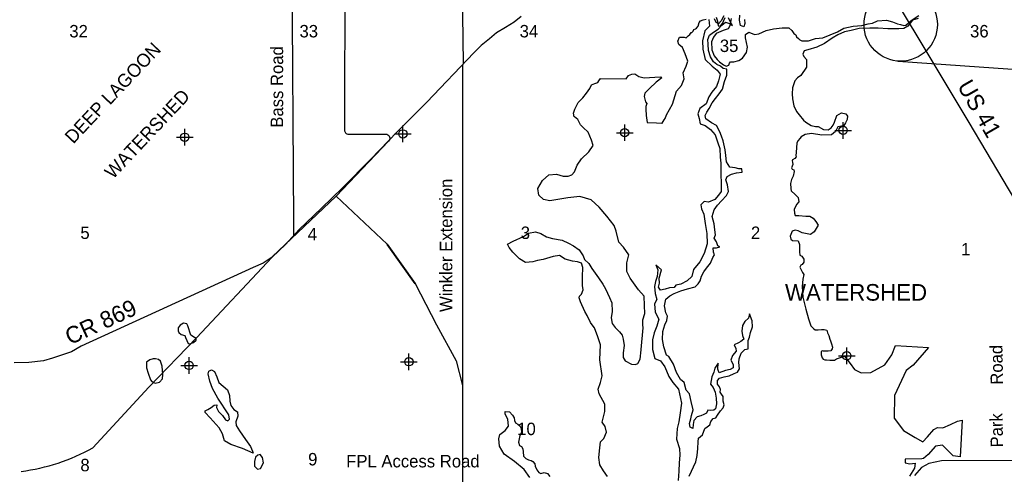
# Model space of a CAD drawing. Extents: x 182457 to 246457, y 768437 to 811090.
# Tile 5 of 7: x 195366 to 219052, y 783598 to 794550. Entities that reach past the tile are written whole.
import ezdxf
from ezdxf.enums import TextEntityAlignment as Align

# ---------------------------------------------------------------- set-up
doc = ezdxf.new("R2010")
doc.units = 0
doc.header["$LTSCALE"] = 1000
doc.header["$PDMODE"] = 34
doc.header["$PDSIZE"] = 200
doc.linetypes.add('HIDDEN', pattern=[0])
for name, color, linetype in [('DIMEN', 10, 'CONTINUOUS'), ('ESMT', 7, 'HIDDEN'), ('MAJROADS', 9, 'CONTINUOUS'), ('SEC', 2, 'CONTINUOUS'), ('TEXT', 7, 'CONTINUOUS'), ('WATER', 4, 'CONTINUOUS'), ('WSHEDS', 3, 'CONTINUOUS')]:
    doc.layers.add(name, color=color, linetype=linetype)

msp = doc.modelspace()

# ---------------------------------------------------------------- linework, layer by layer
at = {"layer": 'DIMEN', "color": 0}
msp.add_line((216497.636382, 793551.683975), (230940.281959, 792546.414288), dxfattribs=at)
msp.add_circle((216558.89116, 794431.727467), 882.172713, dxfattribs=at)
at = {"layer": 'ESMT', "color": 0}
for points in [[(212800.938748, 794555.019853), (212812.444192, 794461.290917), (212789.290806, 794380.770524), (212707.411276, 794411.08571), (212683.617699, 794540.372749), (212692.547027, 794661.178737)], [(209502.252781, 783548.183125), (209409.763349, 783681.814252), (209321.530782, 783829.409585), (209301.595365, 784002.899011), (209318.851917, 784232.361926), (209339.681012, 784383.866121), (209416.075473, 784461.615726), (209478.277783, 784615.050345), (209446.9653, 784749.023846), (209377.37246, 784851.983705), (209444.846219, 785110.276523), (209444.460557, 785290.040966), (209309.464659, 785534.53159), (209281.017754, 785649.676892), (209340.535995, 785807.584213), (209375.466607, 785967.132986), (209324.17722, 786352.409673), (209341.165742, 786715.568863), (209271.865058, 786910.964397), (209190.276818, 787130.114084), (209186.653953, 787131.758598), (209096.895989, 787255.519799), (209014.439197, 787421.932406), (208957.452205, 787517.01085), (208856.651163, 787754.669081), (208825.321491, 787849.286542), (208833.440711, 787889.119777), (208882.51689, 787938.32544), (208919.15717, 788043.685809), (208908.381163, 788150.470643), (208902.018478, 788357.844575), (208916.169398, 788578.45271), (208883.292169, 788685.832063), (208783.030519, 788719.458804), (208661.428799, 788733.410305), (208485.941594, 788778.812801), (208348.68026, 788868.384073), (208199.729684, 788842.492466), (207958.353657, 788774.314052), (207819.253327, 788751.641223), (207712.034216, 788714.496676), (207530.611383, 788699.849593), (207385.895597, 788788.78483), (207232.570561, 788945.770139), (207139.114546, 789063.694694), (207100.166698, 789143.069411), (207233.419055, 789217.158772), (207484.598876, 789327.726458), (207607.218063, 789409.963202), (207770.850533, 789443.172244), (207899.539197, 789401.710189), (208041.183094, 789318.71349), (208182.06932, 789274.860578), (208411.64434, 789240.035811), (208564.031717, 789164.920879), (208686.147263, 789099.352542), (208824.964571, 789006.278587), (208919.871187, 788859.207381), (208952.28946, 788773.53358), (209053.741031, 788679.76872), (209127.363018, 788558.962707), (209290.57779, 788328.277629), (209394.743615, 788181.198006), (209461.355298, 788066.894862), (209557.096226, 787859.672184), (209610.359915, 787730.979469), (209619.398818, 787518.720474), (209591.291148, 787366.317718), (209619.09782, 787232.751839), (209687.082009, 787138.798575), (209792.348333, 787028.795847), (209857.309111, 786948.9735), (209880.553232, 786851.559639), (209903.337825, 786699.999612), (209884.512589, 786528.003192), (209881.820421, 786410.029275), (209930.329673, 786332.081933), (210085.273086, 786255.282427), (210183.244315, 786244.716909), (210238.77634, 786264.251652), (210293.339063, 786375.982809), (210314.024495, 786593.27521), (210313.321693, 786602.507712), (210363.920692, 787123.261852), (210355.520163, 787195.236986), (210357.469469, 787323.510234), (210404.095556, 787475.896155), (210395.11994, 787667.503074), (210385.129453, 787886.136337), (210253.918994, 788042.171518), (210049.415449, 788319.737285), (209969.132377, 788485.163184), (209973.069023, 788693.279979), (210022.702258, 788888.868284), (209890.570402, 789069.440541), (209775.039872, 789187.248395), (209718.057503, 789452.904301), (209665.326501, 789595.86147), (209491.72386, 789818.678135), (209304.586275, 790032.083767), (209114.765509, 790212.626407), (208843.586167, 790293.251679), (208548.204472, 790259.724749), (208121.448906, 790187.434009), (207966.925845, 790215.105948), (207852.889458, 790321.574349), (207828.073099, 790479.824195), (207945.667867, 790676.896199), (208097.617743, 790812.582697), (208276.48454, 790828.914355), (208436.338268, 790782.568692), (208560.344198, 790780.459144), (208647.12489, 790811.850647), (208710.241993, 790885.443017), (208778.635463, 791046.124664), (208884.043997, 791197.869044), (209054.666142, 791367.375054), (209162.194981, 791519.555165), (209120.36422, 791647.252755), (209040.052985, 791841.878719), (208917.228246, 791954.783221), (208853.357523, 792015.060382), (208789.277329, 792147.3776), (208709.548007, 792209.643094), (208708.140587, 792212.850805), (208690.060626, 792300.07559), (208717.555957, 792397.753694), (208800.830323, 792557.408539), (208914.803599, 792665.701115), (209004.624093, 792780.866256), (209077.35935, 792893.267298), (209122.93417, 792978.411024), (209202.06164, 793013.957253), (209271.520312, 793035.678387), (209298.026935, 793075.031546), (209334.920443, 793129.629057), (209953.774863, 793127.75304), (210009.985671, 793205.732813), (210094.793562, 793239.118017), (210164.017754, 793245.774599), (210257.819674, 793184.47124), (210389.885074, 793151.293013), (210643.380174, 793168.82063), (210785.994071, 793170.708891), (210814.527019, 793149.634007), (210676.559784, 793047.164672), (210517.855627, 792895.20183), (210407.589259, 792776.099894), (210390.504602, 792698.877708), (210418.700279, 792571.902705), (210450.983175, 792530.665831), (210426.164274, 792458.692818), (210430.048498, 792392.122743), (210439.517467, 792238.410148), (210458.773727, 792069.1416), (210681.1829, 792066.433568), (210812.114787, 792053.967807), (210819.747669, 792057.08903), (210866.409562, 792134.372398), (210892.097854, 792171.344299), (210923.049963, 792253.649057), (211068.81313, 792517.864961), (211163.536795, 792823.875182), (211288.755632, 792966.849032), (211349.495772, 793128.205144), (211328.648865, 793268.290619), (211396.909764, 793430.67827), (211442.08716, 793548.668148), (211375.809237, 793726.925687), (211307.976847, 793878.968632), (211220.735769, 793951.350232), (211201.071757, 794035.41863), (211238.266484, 794124.836304), (211350.082809, 794124.440185), (211400.375627, 794115.385752), (211448.143801, 794161.599115), (211485.913271, 794193.251959), (211500.949677, 794218.018444), (211521.588301, 794240.632878), (211535.52158, 794244.365304), (211568.485155, 794275.798613), (211581.739037, 794316.995411), (211622.556081, 794327.115811), (211647.237344, 794344.067006), (211687.967461, 794393.74281), (211707.966915, 794483.062989), (211744.922676, 794524.998499), (211804.508552, 794545.952106), (211878.747329, 794562.415143)], [(212483.164343, 794575.935288), (212452.620416, 794401.166781), (212406.324555, 794330.253065), (212290.569904, 794288.845939), (212116.543175, 794212.785439), (212054.022558, 794128.05878), (212006.330743, 794019.929885), (212015.5338, 793825.993361), (212076.139963, 793681.532195), (212140.525936, 793589.874858), (212199.114702, 793534.76012), (212294.096073, 793458.604165), (212363.757011, 793432.20276), (212423.093695, 793451.081017), (212438.201689, 793504.40232), (212467.546013, 793532.230355), (212547.170884, 793536.211631), (212666.938515, 793565.074272), (212752.371505, 793622.64002), (212852.766246, 793759.319982), (212873.942118, 793890.661236), (212822.524701, 794112.596926), (212825.144117, 794190.803345), (212905.131698, 794247.088361), (213042.299818, 794196.251135), (213148.871179, 794205.247273), (213321.850688, 794289.17181), (213502.096309, 794326.989001), (213706.343453, 794351.454815), (213869.15313, 794349.260149), (213943.314864, 794292.104832), (213987.834334, 794213.643766), (214036.19634, 794186.613415), (214049.345226, 794139.742811), (214099.942801, 794093.894882), (214130.813298, 794065.721521), (214180.766247, 794041.515802), (214337.724512, 794039.397837), (214508.447315, 794097.419696), (214686.317334, 794113.783653), (215038.449684, 794256.356054), (215192.464704, 794344.309331), (215415.192278, 794393.492076), (215623.082317, 794409.700815), (215775.393583, 794451.678528), (215884.797745, 794465.786506), (216002.051732, 794521.475189), (216221.688536, 794534.88175), (216359.632379, 794496.213468), (216484.291565, 794453.233259), (216551.788792, 794430.319418), (216636.110742, 794411.477869), (216681.916446, 794415.067228), (216807.786291, 794532.495743), (216995.34118, 794654.023196)], [(212121.821555, 794609.308282), (212153.533372, 794517.53436), (212166.587829, 794404.956483), (212217.957525, 794394.919258), (212273.680414, 794455.255777), (212334.002278, 794603.176994)], [(216978.833863, 794574.015004), (216843.324671, 794536.815331), (216733.523009, 794391.996684), (216638.192519, 794335.598589), (216513.331667, 794329.825537), (216251.249875, 794329.186393), (216020.804029, 794344.398446), (215813.657374, 794349.054582), (215558.323656, 794336.268672), (215365.488474, 794291.224332), (215209.14838, 794253.709419), (215043.263863, 794183.39036), (214910.742029, 794108.136892), (214727.190491, 793974.985893), (214538.614725, 793889.979034), (214323.595052, 793822.709799), (214236.796109, 793802.57706), (214204.109337, 793719.901207), (214232.989706, 793659.989438), (214290.895323, 793589.707734), (214296.83468, 793406.973943), (214153.451412, 793202.283302), (214078.456194, 793149.666283), (214016.24579, 793073.209664), (213960.342908, 792911.38653), (213952.481594, 792759.66982), (213952.866118, 792645.825188), (213988.3257, 792472.007767), (214055.888104, 792340.936157), (214120.786439, 792260.654045), (214217.511813, 792131.2586), (214276.365451, 792077.875935), (214406.127692, 792000.900815), (214510.085092, 791976.754069), (214571.522023, 791977.602697), (214703.466297, 791900.843053), (214813.220081, 791898.434723), (214882.989489, 791941.294191), (214936.883066, 792009.192108), (214970.456279, 792084.741097), (215020.581309, 792239.927896), (215131.524558, 792306.111188), (215239.766794, 792283.10894), (215277.76581, 792225.180711), (215274.787517, 792155.480876), (215269.467247, 792148.908619), (215234.609827, 792062.152853), (215185.21072, 791982.769468), (215137.537919, 791984.978445), (215048.928888, 791972.529046), (214993.176911, 791857.685155), (214895.764696, 791779.062227), (214663.507994, 791766.734254), (214412.67861, 791804.779173), (214261.623912, 791783.087196), (214162.848409, 791731.447855), (214130.902397, 791685.269263), (214089.546742, 791641.756787), (214063.720423, 791582.097961), (214044.208615, 791349.194457), (214035.288963, 791276.157163), (214040.875301, 791245.616205), (214012.565529, 791204.082464), (213960.298617, 791171.655676), (213948.074285, 791145.831226), (213960.340136, 791116.214276), (213968.165455, 791060.320326), (213933.053, 790978.307044), (213948.742998, 790951.979957), (213986.427131, 790933.43258), (213999.812473, 790891.139134), (213975.485821, 790781.579488), (213933.716851, 790697.936671), (213909.328999, 790601.088018), (213912.441129, 790483.947463), (213923.95507, 790423.229811), (214023.418079, 790340.306179), (214091.822677, 790267.670576), (214112.603785, 790160.993853), (214052.222921, 790095.813829), (213993.635896, 789975.602664), (214006.238535, 789892.319632), (214020.892854, 789832.763762), (214105.774628, 789828.821003), (214274.3686, 789813.481452), (214372.686189, 789819.864537), (214450.358725, 789766.247383), (214520.415856, 789686.249738), (214574.088574, 789599.714658), (214480.420273, 789439.867853), (214392.431846, 789376.613019), (214187.814069, 789413.732316), (214096.122975, 789464.067402), (214018.009001, 789477.059233), (213945.005817, 789452.431834), (213898.731025, 789333.681424), (213915.563125, 789261.483555), (213959.339938, 789229.362376), (214090.253481, 789221.623027), (214122.077846, 789133.669484), (214128.157095, 788958.004647), (214133.850242, 788880.852882), (214178.957617, 788851.247045), (214225.648145, 788783.906989), (214228.519183, 788706.663232), (214188.947674, 788653.108822), (214156.761592, 788632.990177), (214131.764681, 788587.326761), (214196.897937, 788463.379432), (214230.747279, 788410.805752), (214206.968872, 788295.260622), (214190.969789, 788125.232597), (214203.064157, 787862.538612), (214273.417944, 787578.436552), (214341.843608, 787342.651623), (214398.525352, 787174.639622), (214459.621697, 787109.534842), (214502.294223, 787078.790221), (214577.923648, 787077.017835), (214657.644545, 787090.563776), (214720.881244, 787089.799981), (214778.446634, 787068.016145), (214801.954543, 787007.689458), (214832.429438, 786939.467685), (214851.381825, 786856.391635), (214871.243402, 786810.424769), (214897.416139, 786744.181591), (214915.072461, 786657.531908), (214908.565046, 786618.827685), (214880.381763, 786573.413542), (214811.002299, 786567.620608), (214704.90091, 786561.690073), (214674.264257, 786569.873019), (214642.212458, 786556.468383), (214648.258369, 786479.328117), (214671.827477, 786406.290437), (214696.12886, 786370.655887), (214736.402214, 786359.138845), (214776.675568, 786353.380324), (214851.46894, 786350.501064), (214920.508976, 786344.742543), (214963.658999, 786350.501064), (215011.859022, 786379.336869), (215205.413951, 786442.431891), (215347.255883, 786264.003581), (215450.418778, 786127.012448), (215607.930366, 786043.129709), (215844.757784, 786050.335159), (216177.746697, 786232.646025), (216342.873394, 786473.15219), (216435.574663, 786699.447309), (217227.272565, 786654.912321), (216862.37608, 786224.003864), (216693.739576, 786098.058227), (216412.124644, 785500.823158), (216399.973335, 784947.209422), (216626.863468, 784652.482458), (216905.156794, 784486.200156), (217089.092362, 784377.2465), (217206.181752, 784499.389422), (217359.809675, 784676.770936), (217443.174394, 784727.860368), (217576.289082, 784714.869639), (217757.991123, 784796.773112), (217922.493386, 784876.592463), (218035.766668, 784901.836481), (217989.947281, 784017.036909), (217823.215654, 784046.149044), (217654.583554, 784216.045591), (217568.149153, 784300.163748), (217396.099159, 784276.872871), (217220.527493, 784071.950388), (217109.246838, 783975.941834), (217065.003919, 783969.882762), (216665.807073, 783966.488596), (216662.86244, 783877.623627), (216782.715661, 783850.211003), (216910.567495, 783869.542507), (216894.92636, 783743.486501), (216768.71325, 783554.667209)], [(207640.806785, 783523.166715), (207500.39383, 783710.98742), (207265.707959, 783903.27792), (207022.376435, 784086.437694), (206908.62042, 784274.302596), (206892.182169, 784454.929722), (206917.223024, 784555.124506), (207046.112213, 784651.426111), (207126.225066, 784756.132406), (207112.079593, 784927.848457), (207043.379949, 785049.594559), (207046.765836, 785107.995897), (207144.831855, 785106.559506), (207217.394832, 785024.75495), (207258.362164, 784959.707041), (207267.205249, 784894.675963), (207294.914675, 784835.92753), (207345.87699, 784809.043977), (207407.138518, 784755.730764), (207425.997897, 784700.156861), (207434.144552, 784603.35087), (207398.12107, 784529.593374), (207364.618312, 784375.496652), (207392.045485, 784291.461921), (207438.922576, 784265.990965), (207469.802718, 784215.750872), (207474.772603, 784140.510548), (207483.868093, 784036.85898), (207539.27865, 783979.851835), (207606.593304, 783948.343011), (207669.269003, 783929.872443), (207713.807546, 783909.212081), (207757.573375, 783849.942673), (207768.611641, 783797.873565), (207805.875839, 783707.235793), (207852.006915, 783645.547737), (207906.025519, 783616.921322), (207985.591364, 783642.006133), (208063.571396, 783616.871496), (208122.261708, 783547.524766)]]:
    msp.add_lwpolyline(points, dxfattribs=at)
at = {"layer": 'MAJROADS', "color": 0}
for points in [[(214891.602343, 811090.375012), (214909.213344, 810562.710446), (214922.208356, 808928.708401), (214930.996216, 807856.130785), (214960.02769, 807252.626879), (214944.587327, 805174.749002), (215017.201775, 802543.202643), (215052.779766, 800565.493687), (215063.720213, 798654.999828), (215057.245223, 797783.631686), (215109.831034, 797086.633045), (215807.053663, 796077.122485), (216642.826585, 794663.239582), (217040.077994, 793998.346479), (218198.816139, 792070.944525), (219837.3459, 789310.456076)], [(201911.636666, 795766.292748), (201954.443643, 789708.051416), (201954.231101, 789346.77518)], [(206041.565427, 793491.614549), (206009.769898, 795836.606378)], [(207432.939488, 794627.275225), (207264.536657, 794490.148659), (207054.669634, 794357.485015), (206833.913866, 794235.76127), (206667.663207, 794085.532402), (206468.644005, 793924.465944), (206289.245006, 793752.439125), (205157.905969, 792561.056996), (204448.985158, 791848.917749), (203812.216526, 791186.815574), (203131.729221, 790498.621334), (202624.163939, 790013.029362), (202088.139573, 789492.57806), (201762.058962, 789137.533368), (201602.336434, 788978.557696), (201438.278871, 788832.689442), (201221.832562, 788686.943958), (200983.644572, 788578.358323), (196847.016511, 786682.401266), (196613.143095, 786551.976756), (196158.738991, 786395.874534), (195935.943592, 786335.276108), (195586.588097, 786294.620156), (195230.755626, 786284.539653)], [(206019.196818, 793468.05878), (206019.196818, 780859.780581)]]:
    msp.add_lwpolyline(points, dxfattribs=at)
at = {"layer": 'SEC', "color": 0}
for p in [(215173.794648, 791883.234427), (199337.522005, 791717.704332), (204582.902733, 791798.197433), (209920.171879, 791827.92151), (215261.667073, 786453.486584), (199441.7877, 786220.8396), (204729.105132, 786309.48393)]:
    msp.add_point(p, dxfattribs=at)
at = {"layer": 'WATER', "color": 0}
for points in [[(211947.789666, 794550.811222), (211963.4873, 794391.625434), (211845.55725, 794283.555854), (211793.724564, 794041.086998), (211800.774231, 793840.094335), (211857.727603, 793588.536601), (212024.128399, 793428.358766), (212140.735718, 793335.490796), (212215.425934, 793234.525997), (212172.516783, 793075.726006), (212129.772973, 792942.043208), (212019.994866, 792800.428923), (211943.926806, 792692.083774), (211875.845347, 792525.076727), (211724.370592, 792408.855204), (211681.681896, 792283.544804), (211714.399894, 792166.110779), (211738.690381, 792040.359469), (211855.628383, 791997.725887), (211980.6081, 791904.802803), (212038.773975, 791837.437823), (212096.994964, 791778.445242), (212162.70653, 791585.43918), (212212.003983, 791442.777733), (212219.053651, 791241.785069), (212234.806398, 791090.97168), (212233.208099, 790848.172141), (212239.87197, 790588.572692), (212238.71458, 790412.752336), (212179.501544, 790321.041756), (212086.743801, 790221.179232), (211935.599729, 790155.192097), (211835.241182, 790172.598258), (211750.966065, 790089.425417), (211767.104609, 789997.218813), (211824.829574, 789862.87465), (211856.831094, 789636.599451), (211897.149897, 789401.896741), (211903.868882, 789150.669691), (211835.346513, 788916.68346), (211725.18261, 788716.462389), (211573.266944, 788533.261683), (211538.675077, 788366.03418), (211420.745028, 788257.964601), (211269.490728, 788175.23267), (211152.111816, 788150.887069), (211109.919144, 788100.92825), (211001.022857, 788093.272332), (210891.961229, 788060.499219), (210782.954715, 788036.098504), (210733.161238, 788103.40837), (210758.939797, 788203.711804), (210751.338992, 788320.980488), (210802.89611, 788521.587355), (210669.76445, 788648.055144), (210719.172131, 788522.138493), (210701.380174, 788363.17316), (210658.746591, 788246.235159), (210632.802691, 788120.814531), (210656.817609, 787953.201232), (210689.370266, 787810.650013), (210638.4194, 787702.139523), (210653.841465, 787501.091746), (210744.835566, 787333.037536), (210693.498904, 787165.920261), (210625.472559, 787007.285611), (210590.880691, 786840.058108), (210589.337506, 786605.630967), (210646.511333, 786387.562825), (210780.083903, 786328.074219), (210887.988141, 786185.026976), (210978.596446, 785958.365981), (211078.073173, 785807.001453), (211210.984378, 785647.044073), (211284.131408, 785311.652133), (211257.471028, 785077.390333), (211222.548478, 784859.928443), (211179.639327, 784701.128452), (211169.558402, 784441.639231), (211235.104627, 784223.515975), (211242.374749, 784056.012903), (211232.789848, 783871.875263), (211223.09472, 783670.992827), (211204.916966, 783453.420709)], [(211473.495064, 783552.125843), (211634.885403, 783902.719393), (211660.994644, 784053.257214), (211678.841716, 784220.594945), (211688.261275, 784379.615391), (211697.239925, 784471.656654), (211789.832326, 784546.401984), (211849.486273, 784705.091747), (211899.941115, 784738.250656), (211967.250981, 784788.044133), (211992.919313, 784871.602771), (212052.022122, 784946.568556), (212110.739135, 784962.927555), (212152.986921, 785021.258772), (212220.682583, 785129.659034), (212288.102676, 785196.197307), (212313.715894, 785271.383547), (212289.204952, 785363.645265), (212289.921431, 785472.486438), (212248.445238, 785531.368792), (212215.231215, 785573.451236), (212224.044523, 785640.375306), (212199.36824, 785707.51983), (212149.519649, 785766.457298), (212150.1259, 785858.553675), (212200.746084, 785916.829778), (212309.807712, 785949.60289), (212435.559022, 785973.893377), (212553.103275, 786023.356172), (212637.047709, 786056.294626), (212679.460837, 786139.743036), (212663.708089, 786290.556426), (212672.686738, 786382.597689), (212723.802946, 786516.225372), (212808.133177, 786607.770612), (212891.967383, 786623.96427), (212892.573635, 786716.060647), (212893.290114, 786824.901819), (212918.903331, 786900.088059), (212944.792118, 787017.136288), (212995.908326, 787150.763972), (212988.472862, 787293.14985), (212922.595954, 787461.038718), (212896.817395, 787360.735285), (212812.542279, 787277.562444), (212753.329242, 787185.851863), (212735.647512, 787043.631326), (212751.730942, 786943.052324), (212784.614282, 786850.735492), (212717.304417, 786800.942015), (212658.477176, 786767.83822), (212549.305321, 786718.320311), (212590.561059, 786625.948366), (212598.54766, 786567.286467), (212514.107202, 786458.996432), (212471.528733, 786350.430828), (212529.41904, 786241.203859), (212528.923016, 786165.852278), (212453.295866, 786124.486312), (212344.289352, 786100.085597), (212193.200393, 786042.47086), (212160.317053, 786134.787692), (212169.626385, 786277.063343), (212085.075699, 786152.028512), (212067.724652, 786060.042363), (212016.718672, 785943.159475), (211982.071691, 785767.559574), (212048.55485, 785691.767083), (212098.017645, 785574.222829), (212122.197904, 785431.726724), (212129.688482, 785297.713244), (212103.744581, 785172.292616), (212061.71725, 785147.450992), (211994.682953, 785139.519504), (211919.331372, 785140.015528), (211885.400871, 785073.2568), (211826.57363, 785040.153005), (211751.001594, 785007.159437), (211667.112274, 784982.593381), (211582.782043, 784891.048142), (211565.430996, 784799.061993), (211556.397233, 784698.648332), (211498.010902, 784732.52372), (211481.872358, 784824.730324), (211507.706031, 784933.406155), (211525.001964, 785017.019907), (211567.745774, 785150.702704), (211518.834118, 785351.970937), (211478.184631, 785536.439259), (211395.066904, 785629.086774), (211354.417417, 785813.555097), (211262.761951, 785881.140531), (211163.395451, 786049.249855), (211097.738999, 786250.628315), (210981.737931, 786435.592661), (210923.351601, 786469.468049), (210857.695149, 786670.846509), (210825.362946, 786846.88732), (210835.002961, 787039.397358), (210886.28451, 787198.142235), (210937.235377, 787306.652725), (210946.26914, 787407.066386), (210913.330686, 787491.010821), (210880.94337, 787658.679234), (210907.107726, 787817.589452), (211008.127638, 787900.652066), (211108.927096, 787950.225088), (211268.443566, 788016.15711), (211427.849809, 788065.344335), (211612.373245, 788114.366219), (211688.22085, 788189.221777), (211738.896148, 788255.870277), (211764.784934, 788372.918506), (211824.053085, 788473.001485), (211891.63852, 788564.656951), (211984.50649, 788681.26427), (212044.050209, 788823.209238), (212077.925597, 788881.595568), (212053.249314, 788948.740093), (212045.593395, 789057.636379), (212129.317374, 789057.085242), (212204.834296, 789081.706411), (212163.082534, 789098.726776), (212130.254308, 789199.416006), (212072.19866, 789283.525781), (212106.23939, 789367.029305), (212090.266187, 789484.353103), (212074.513439, 789635.166493), (212025.436441, 789811.317532), (212068.345592, 789970.117523), (212152.78605, 790078.407558), (212245.598906, 790186.642479), (212372.011582, 790311.401741), (212414.534936, 790411.594947), (212390.464904, 790570.835848), (212349.374508, 790688.324988), (212383.415237, 790771.828512), (212492.642206, 790829.718818), (212610.076232, 790862.436816), (212744.144826, 790878.299792), (212736.268452, 790953.706487), (212669.289269, 790954.147397), (212577.358233, 790979.870842), (212451.882492, 790997.442345), (212368.98522, 791123.579451), (212353.232472, 791274.392841), (212337.424611, 791416.833832), (212288.623181, 791634.846861), (212247.477671, 791743.963602), (212206.277047, 791844.707946), (212131.972627, 792004.27953), (212006.772455, 792063.713022), (211873.475454, 792165.063617), (211857.226683, 792240.525426), (211899.63981, 792323.973836), (211950.425335, 792407.367132), (212026.71385, 792549.201872), (212102.726797, 792649.174623), (212195.594767, 792765.781942), (212271.662827, 792874.127091), (212323.109717, 793057.989162), (212374.391266, 793216.73404), (212375.328201, 793359.064804), (212291.714449, 793376.360737), (212225.065949, 793427.036035), (212133.245141, 793469.504276), (212058.33447, 793536.979483), (211983.754481, 793654.689078), (211934.512142, 793805.722923), (211927.131792, 793956.481199), (211919.530987, 794073.749883), (211962.054342, 794173.943089), (212054.646743, 794248.688418), (212172.356337, 794323.268407), (212256.686568, 794414.813646), (212340.906571, 794489.614089), (212441.154891, 794455.463132), (212516.230903, 794413.105119), (212458.230369, 794505.587292), (212416.974631, 794597.959238)], [(212308.409027, 794640.537706), (212240.658251, 794523.765046), (212173.183044, 794448.854375), (212123.169112, 794482.674649), (212081.85826, 794566.674197)]]:
    msp.add_lwpolyline(points, dxfattribs=at)
for points in [[(199386.671484, 787220.822683), (199308.14898, 787240.73973), (199227.196315, 787188.623526), (199174.593383, 787127.677765), (199176.514351, 787051.263432), (199193.843986, 787011.908579), (199248.278029, 786970.243374), (199335.51028, 786943.747217), (199352.809963, 786895.660152), (199415.616786, 786749.178466), (199457.064835, 786740.303981), (199544.506753, 786774.933299), (199608.009973, 786831.475513), (199608.152247, 786872.953514), (199571.122721, 786897.094392), (199479.614222, 786949.802158), (199408.344761, 787174.903695)], [(198415.93242, 786160.993259), (198452.602516, 786032.065851), (198508.822741, 785874.691366), (198545.784875, 785830.903014), (198628.606091, 785791.323516), (198731.291937, 785814.985154), (198799.243632, 785895.525972), (198810.525813, 786002.458113), (198795.94084, 786205.534431), (198752.676657, 786321.385987), (198704.806749, 786367.394832), (198634.993991, 786380.732769), (198573.861027, 786378.759384), (198497.379302, 786357.190941), (198418.579737, 786296.335038)], [(200984.933205, 784111.002994), (200725.516853, 784218.863664), (200442.064456, 784320.257544), (200289.550292, 784408.103821), (200242.099718, 784576.363618), (200161.79852, 784714.172999), (199944.339409, 784961.606767), (199831.240004, 785084.2471), (199831.382278, 785125.725102), (199892.635052, 785162.62733), (199975.740817, 785206.003835), (200041.427089, 785262.538561), (200106.948623, 785271.046128), (200102.365362, 785207.752576), (200145.704426, 785113.731548), (200241.429267, 785017.347751), (200319.659734, 784912.291649), (200369.795065, 784890.288895), (200413.590905, 784929.434081), (200398.661479, 785032.089975), (200129.340759, 785434.700199), (200005.700497, 785666.530609), (199940.800478, 785839.216416), (199899.95148, 786022.735117), (199917.610593, 786079.434582), (199983.221984, 786114.138782), (200055.142913, 786078.96283), (200109.269943, 785947.792465), (200159.015891, 785812.270971), (200361.425765, 785632.564254), (200411.164225, 785494.859707), (200417.241631, 785357.304922), (200447.459915, 785256.779664), (200514.812559, 785162.676266), (200608.489134, 785105.594906), (200614.663886, 784996.419807), (200563.981922, 784859.059714), (200572.414607, 784771.707654), (200650.577681, 784647.004077), (200800.481969, 784434.731284), (200917.797717, 784268.41492), (200967.633523, 784159.090058)], [(201039.180045, 784014.761472), (201014.807035, 783910.057312), (201016.608194, 783798.714136), (201086.211284, 783724.250724), (201158.30444, 783739.284985), (201232.992495, 783874.379656), (201207.245151, 784005.452675), (201150.732889, 784077.688106), (201096.096666, 784060.410887)]]:
    msp.add_lwpolyline(points, close=True, dxfattribs=at)
at = {"layer": 'WSHEDS', "color": 0}
for p, q in [((202977.219826, 790299.974314), (201442.01916, 788836.255576)), ((204198.03149, 789134.712487), (204870.657497, 788185.12283)), ((201438.039971, 788832.240933), (199616.663019, 786887.667349)), ((199616.663019, 786887.667349), (198469.242183, 785700.680278)), ((198469.242183, 785700.680278), (197123.990168, 784236.729556))]:
    msp.add_line(p, q, dxfattribs=at)
msp.add_lwpolyline([(203184.371945, 795740.728175), (203176.144546, 791892.479306, 0.41484), (203276.144318, 791792.265511), (204168.693369, 791792.265511, -0.659904), (204241.009461, 791623.197553), (202977.219826, 790299.974314), (204204.652422, 789141.327718), (204877.278429, 788191.738061), (205391.639493, 787202.582168), (205866.434322, 786332.124982), (206019.196818, 785739.047058), (206019.196818, 780859.780581)], format="xyb", dxfattribs=at)
msp.add_lwpolyline([(220376.060188, 783930.213192), (217538.361056, 783921.535482), (217238.269975, 783859.709076), (217057.901167, 783765.48593), (216891.094871, 783572.446669)], dxfattribs=at)
for centre, radius, start, end in [((201511.024786, 788763.880003), 100, 133.634562, 136.873665), ((194793.36643, 788409.776771), 4779.762553, 277.317396, 299.183116)]:
    msp.add_arc(centre, radius, start, end, dxfattribs=at)

# ---------------------------------------------------------------- texts
at = {"layer": 'MAJROADS', "color": 0}
for s, height, rotation, p in [('Bass Road', 300, 90, (201703.765024, 791947.764736)), ('US 41', 400, 300, (217909.660938, 792951.527001)), ('Winkler Extension', 300, 90, (205772.12136, 787508.284836)), ('CR 869', 400, 24.711711, (196575.317363, 786707.589854)), ('Road', 300, 91.044386, (219021.88587, 785759.772164)), ('Park', 300, 91.044386, (219021.88587, 784248.72932))]:
    msp.add_text(s, height=height, rotation=rotation, dxfattribs=at).set_placement(p)
msp.add_text('FPL Access Road', height=300, dxfattribs=at).set_placement((203219.18387, 783764.970075))
at = {"layer": 'TEXT', "color": 0}
for s, height, p in [('32', 300, (196783.062908, 794122.476999)), ('33', 300, (202319.90803, 794122.476999)), ('34', 300, (207615.934224, 794122.476999)), ('36', 300, (218450.79578, 794122.476999)), ('35', 300, (212431.130798, 793770.730848)), ('5', 300, (196937.558904, 789267.091824)), ('4', 300, (202406.463481, 789234.505346)), ('3', 300, (207531.60153, 789267.091824)), ('2', 300, (213068.446653, 789267.091824)), ('1', 300, (218123.653918, 788871.348931)), ('WATERSHED', 400, (215484.850419, 787781.362032)), ('10', 300, (207557.327148, 784542.904139)), ('9', 300, (202416.14746, 783812.368431)), ('8', 300, (196937.558904, 783671.436655))]:
    msp.add_text(s, height=height, dxfattribs=at).set_placement(p, align=Align.CENTER)
for s, p in [('DEEP LAGOON', (196655.260463, 791541.629087)), ('WATERSHED', (197612.184091, 790693.346139))]:
    msp.add_text(s, height=320, rotation=46.755984, dxfattribs=at).set_placement(p)

doc.saveas('drawing.dxf')
